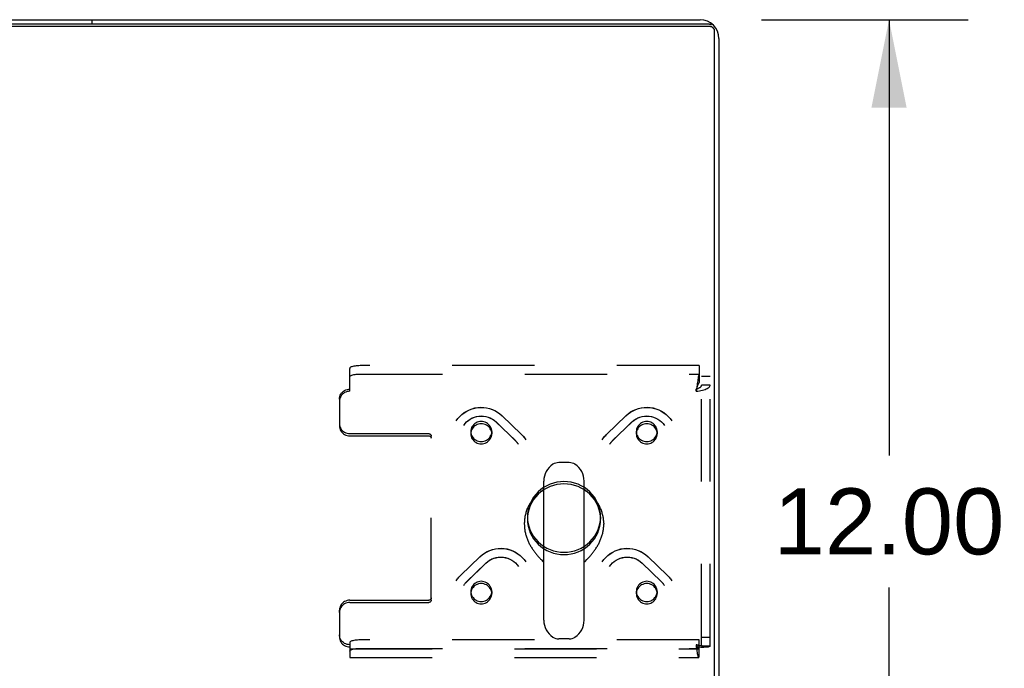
# Model space of a CAD drawing. Header units: inches. Extents: x 0 to 179, y 0 to 116.
# Tile 200 of 234: x 72.33 to 84.11, y 101.47 to 109.23. Entities that reach past the tile are written whole.
import ezdxf

# ---------------------------------------------------------------- set-up
doc = ezdxf.new("R2010")
doc.units = ezdxf.units.IN
doc.header["$LTSCALE"] = 9.842105
doc.header["$MEASUREMENT"] = 0
doc.linetypes.add('HIDDEN', pattern=[0.2, 0.1, -0.1])
doc.layers.get('0').update_dxf_attribs({"linetype": 'CONTINUOUS'})
doc.layers.add('DEFAULT_2', color=8, linetype='HIDDEN')
doc.layers.add('DIMENSIONS', color=7, linetype='CONTINUOUS')
doc.styles.get("Standard").update_dxf_attribs({"font": 'arial.ttf'})
doc.dimstyles.new('DIMSTYLE_1', dxfattribs={"dimtxt": 0.789474, "dimasz": 1.052632, "dimexe": 0.09, "dimexo": 0.07, "dimgap": 0.0375, "dimtad": 0, "dimtih": 1, "dimtoh": 1, "dimzin": 4, "dimdsep": 46, "dimtxsty": 'Standard', "dimblk": '_FILLED', "dimblk1": '_FILLED', "dimblk2": '_FILLED', "dimcen": 0.09, "dimadec": 3, "dimazin": 1, "dimtfac": 1, "dimtdec": 3, "dimtofl": 0, "dimtmove": 0, "dimatfit": 3, "dimldrblk": '_FILLED', "dimfxl": 0, "dimtolj": 1, "dimtzin": 4, "dimarcsym": 0})

# ---------------------------------------------------------------- blocks, each defined once
blk = doc.blocks.new('_FILLED')
at = {"color": 0, "linetype": 'ByBlock'}
blk.add_solid([(0, 0), (-1, 0.2), (-1, -0.2)], dxfattribs=at)
blk = doc.blocks.new('*D6')
at = {"layer": 'DIMENSIONS', "color": 2, "linetype": 'Continuous'}
for p, q in [((81.205, 109.231), (83.676, 109.231)), ((82.729, 109.231), (82.729, 104.02)), ((82.729, 97.231), (82.729, 102.441)), ((81.205, 97.231), (83.676, 97.231))]:
    blk.add_line(p, q, dxfattribs=at)
at = {"layer": 'DIMENSIONS', "color": 2, "linetype": 'Continuous', "xscale": 1.0526315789, "yscale": 1.0526315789, "zscale": 1.0526315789}
for p, rotation in [((82.729, 109.231), 90), ((82.729, 97.231), 270)]:
    blk.add_blockref('_FILLED', p, dxfattribs=dict(at, rotation=rotation))
at = {"layer": 'DIMENSIONS', "color": 2, "linetype": 'Continuous', "insert": (82.729, 103.626), "char_height": 0.7895, "width": 2.75876, "attachment_point": 2, "line_spacing_factor": 0.9}
blk.add_mtext('12.00', dxfattribs=at)

msp = doc.modelspace()

# ---------------------------------------------------------------- linework, layer by layer
at = {"color": 3, "linetype": 'Continuous'}
for p, q in [((32.92, 109.231), (80.468, 109.231)), ((80.58, 109.177), (32.809, 109.177)), ((80.694, 109.005), (80.694, 97.457))]:
    msp.add_line(p, q, dxfattribs=at)
at = {"color": 7, "linetype": 'Continuous'}
for p, q in [((73.194, 109.177), (73.194, 109.231)), ((80.58, 109.15), (32.809, 109.15)), ((80.642, 97.357), (80.642, 109.117)), ((78.904, 103.934), (78.777, 103.934)), ((78.599, 102.049), (78.599, 103.712)), ((79.082, 102.049), (79.082, 103.712)), ((78.365, 103.208), (78.365, 103.198)), ((79.315, 103.208), (79.315, 103.198)), ((79.082, 102.742), (79.086, 102.746)), ((79.086, 102.746), (79.093, 102.753)), ((79.093, 102.753), (79.115, 102.775)), ((78.904, 101.826), (78.777, 101.826))]:
    msp.add_line(p, q, dxfattribs=at)
at = {"color": 3, "linetype": 'Continuous'}
msp.add_lwpolyline([(80.58, 109.177), (80.585, 109.177), (80.59, 109.176), (80.595, 109.176), (80.599, 109.174), (80.604, 109.173)], dxfattribs=at)
at = {"color": 7, "linetype": 'Continuous'}
for points in [[(80.642, 109.09), (80.642, 109.095), (80.642, 109.099), (80.641, 109.104), (80.639, 109.109), (80.638, 109.113), (80.636, 109.117), (80.633, 109.121), (80.631, 109.125), (80.627, 109.129), (80.624, 109.133), (80.621, 109.136), (80.617, 109.139), (80.613, 109.141), (80.608, 109.144), (80.604, 109.146), (80.599, 109.147), (80.595, 109.149), (80.59, 109.15), (80.585, 109.15), (80.58, 109.15)], [(78.599, 103.604), (78.592, 103.6), (78.581, 103.594), (78.571, 103.587), (78.561, 103.58), (78.551, 103.573), (78.541, 103.565), (78.532, 103.558), (78.522, 103.55), (78.513, 103.542), (78.504, 103.533), (78.496, 103.524), (78.487, 103.516), (78.479, 103.507), (78.471, 103.497), (78.463, 103.488), (78.456, 103.478), (78.449, 103.468), (78.442, 103.458), (78.435, 103.448), (78.429, 103.438), (78.423, 103.427), (78.417, 103.416), (78.412, 103.406), (78.406, 103.395), (78.401, 103.384), (78.397, 103.372), (78.393, 103.361), (78.389, 103.35), (78.385, 103.338), (78.382, 103.327), (78.379, 103.315), (78.376, 103.303), (78.373, 103.291), (78.371, 103.28), (78.37, 103.268), (78.368, 103.256), (78.367, 103.244), (78.366, 103.232), (78.366, 103.22), (78.365, 103.208)], [(79.315, 103.208), (79.315, 103.22), (79.315, 103.232), (79.314, 103.244), (79.313, 103.256), (79.311, 103.268), (79.31, 103.28), (79.308, 103.291), (79.305, 103.303), (79.302, 103.315), (79.299, 103.327), (79.296, 103.338), (79.292, 103.35), (79.288, 103.361), (79.284, 103.372), (79.279, 103.384), (79.275, 103.395), (79.269, 103.406), (79.264, 103.416), (79.258, 103.427), (79.252, 103.438), (79.246, 103.448), (79.239, 103.458), (79.232, 103.468), (79.225, 103.478), (79.218, 103.488), (79.21, 103.497), (79.202, 103.507), (79.194, 103.516), (79.185, 103.524), (79.177, 103.533), (79.168, 103.542), (79.159, 103.55), (79.149, 103.558), (79.14, 103.565), (79.13, 103.573), (79.12, 103.58), (79.11, 103.587), (79.1, 103.594), (79.089, 103.6), (79.082, 103.604)], [(78.365, 103.198), (78.366, 103.191), (78.366, 103.18), (78.366, 103.169), (78.367, 103.157), (78.368, 103.146), (78.37, 103.135), (78.371, 103.124), (78.373, 103.113), (78.375, 103.102), (78.378, 103.091), (78.381, 103.08), (78.384, 103.069), (78.387, 103.058), (78.39, 103.047), (78.394, 103.036), (78.398, 103.025), (78.402, 103.015), (78.406, 103.004), (78.41, 102.994), (78.415, 102.984), (78.42, 102.974), (78.425, 102.964), (78.43, 102.954), (78.435, 102.945), (78.441, 102.935), (78.446, 102.926), (78.452, 102.917), (78.458, 102.908), (78.464, 102.899), (78.47, 102.89), (78.476, 102.882), (78.482, 102.874), (78.488, 102.866), (78.494, 102.858), (78.5, 102.85), (78.506, 102.843), (78.512, 102.836), (78.518, 102.829), (78.523, 102.822), (78.529, 102.815), (78.535, 102.809), (78.54, 102.803), (78.546, 102.797), (78.551, 102.791), (78.556, 102.786), (78.561, 102.781), (78.566, 102.775), (78.571, 102.771), (78.588, 102.753)], [(79.115, 102.775), (79.119, 102.781), (79.124, 102.786), (79.13, 102.791), (79.135, 102.797), (79.14, 102.803), (79.146, 102.809), (79.152, 102.815), (79.158, 102.822), (79.163, 102.829), (79.169, 102.836), (79.175, 102.843), (79.181, 102.85), (79.187, 102.858), (79.193, 102.866), (79.199, 102.874), (79.205, 102.882), (79.211, 102.89), (79.217, 102.899), (79.223, 102.908), (79.229, 102.917), (79.235, 102.926), (79.24, 102.935), (79.246, 102.945), (79.251, 102.954), (79.256, 102.964), (79.261, 102.974), (79.266, 102.984), (79.27, 102.994), (79.275, 103.005), (79.279, 103.015), (79.283, 103.025), (79.287, 103.036), (79.291, 103.047), (79.294, 103.058), (79.297, 103.069), (79.3, 103.08), (79.303, 103.091), (79.305, 103.102), (79.308, 103.113), (79.31, 103.124), (79.311, 103.135), (79.313, 103.146), (79.314, 103.157), (79.315, 103.169), (79.315, 103.18), (79.315, 103.191), (79.315, 103.198)], [(78.588, 102.753), (78.595, 102.746), (78.598, 102.742), (78.599, 102.742)]]:
    msp.add_lwpolyline(points, dxfattribs=at)
at = {"color": 3, "linetype": 'Continuous'}
msp.add_arc((80.468, 109.005), 0.226, 0, 90, dxfattribs=at)
at = {"color": 7, "linetype": 'Continuous'}
for centre, radius, start, end in [((78.84, 103.712), 0.241, 123.1848, 180), ((78.777, 103.809), 0.125, 90, 123.1848), ((78.904, 103.809), 0.125, 56.8152, 90), ((78.84, 103.712), 0.241, 0, 56.8152), ((78.84, 102.049), 0.241, 180, 236.8152), ((78.84, 102.049), 0.241, 303.1848, 360), ((78.777, 101.951), 0.125, 236.8152, 270), ((78.904, 101.951), 0.125, 270, 303.1848)]:
    msp.add_arc(centre, radius, start, end, dxfattribs=at)
at = {"layer": 'DEFAULT_2', "color": 8, "linetype": 'HIDDEN'}
for p, q in [((80.456, 105.094), (76.403, 105.094)), ((80.456, 105.094), (80.456, 104.991)), ((76.278, 104.787), (76.278, 105.061)), ((76.403, 104.993), (80.456, 104.993)), ((80.456, 104.991), (80.456, 104.891)), ((80.59, 104.964), (80.486, 104.964)), ((80.486, 101.74), (80.486, 104.964)), ((80.59, 101.74), (80.59, 104.964)), ((80.59, 104.862), (80.486, 104.862)), ((80.423, 104.787), (80.423, 104.814)), ((76.153, 104.693), (76.153, 104.666)), ((76.153, 104.666), (76.153, 104.375)), ((78.098, 104.496), (78.331, 104.271)), ((78.1, 104.494), (78.333, 104.269)), ((79.348, 104.269), (79.581, 104.494)), ((79.35, 104.271), (79.583, 104.496)), ((78.026, 104.422), (78.259, 104.197)), ((78.028, 104.42), (78.261, 104.195)), ((79.42, 104.195), (79.653, 104.42)), ((79.422, 104.197), (79.655, 104.422)), ((76.278, 104.281), (77.223, 104.281)), ((76.278, 104.254), (77.223, 104.254)), ((77.726, 104.306), (77.726, 104.279)), ((77.976, 104.306), (77.976, 104.279)), ((79.705, 104.306), (79.705, 104.279)), ((79.955, 104.306), (79.955, 104.279)), ((77.253, 104.225), (77.253, 104.252)), ((77.253, 102.291), (77.253, 104.225)), ((78.403, 103.285), (78.403, 103.258)), ((79.278, 103.285), (79.278, 103.258)), ((77.602, 102.583), (77.835, 102.808)), ((77.603, 102.585), (77.836, 102.81)), ((77.674, 102.508), (77.907, 102.733)), ((77.676, 102.51), (77.909, 102.735)), ((79.772, 102.735), (80.005, 102.51)), ((79.774, 102.733), (80.007, 102.508)), ((79.845, 102.81), (80.077, 102.585)), ((79.846, 102.808), (80.079, 102.583)), ((77.726, 102.394), (77.726, 102.367)), ((77.976, 102.394), (77.976, 102.367)), ((79.705, 102.394), (79.705, 102.367)), ((79.955, 102.394), (79.955, 102.367)), ((76.278, 102.289), (77.223, 102.289)), ((76.278, 102.262), (77.223, 102.262)), ((76.153, 102.141), (76.153, 102.168)), ((76.153, 102.141), (76.153, 101.849)), ((76.278, 101.781), (76.278, 101.729)), ((80.456, 101.813), (76.403, 101.813)), ((80.456, 101.611), (80.456, 101.813)), ((80.59, 101.842), (80.486, 101.842)), ((76.278, 101.729), (76.278, 101.605)), ((76.278, 101.709), (80.451, 101.709)), ((76.403, 101.713), (80.456, 101.713)), ((80.423, 101.756), (80.423, 101.729)), ((80.59, 101.74), (80.486, 101.74)), ((76.278, 101.605), (80.451, 101.605))]:
    msp.add_line(p, q, dxfattribs=at)
for points in [[(76.403, 105.094), (76.387, 105.093), (76.371, 105.093), (76.355, 105.091), (76.34, 105.089), (76.327, 105.087), (76.315, 105.084), (76.304, 105.081), (76.295, 105.078), (76.287, 105.074), (76.282, 105.07), (76.279, 105.066), (76.278, 105.061)], [(76.278, 104.961), (76.279, 104.965), (76.282, 104.969), (76.287, 104.973), (76.295, 104.977), (76.304, 104.981), (76.315, 104.984), (76.327, 104.987), (76.34, 104.989), (76.355, 104.991), (76.371, 104.992), (76.387, 104.993), (76.403, 104.993)], [(80.456, 104.991), (80.454, 104.986), (80.452, 104.978), (80.449, 104.968), (80.447, 104.957), (80.445, 104.944), (80.442, 104.929), (80.44, 104.914), (80.438, 104.897), (80.435, 104.879), (80.433, 104.861), (80.431, 104.843)], [(80.423, 104.787), (80.442, 104.789), (80.461, 104.792), (80.479, 104.796), (80.496, 104.8), (80.512, 104.805), (80.528, 104.81), (80.542, 104.815), (80.554, 104.821), (80.565, 104.828), (80.574, 104.834), (80.581, 104.841), (80.586, 104.848), (80.589, 104.855), (80.59, 104.862)], [(80.423, 104.814), (80.431, 104.816), (80.437, 104.819), (80.444, 104.822), (80.451, 104.824), (80.457, 104.828), (80.463, 104.831), (80.468, 104.834), (80.473, 104.838), (80.477, 104.842), (80.48, 104.846), (80.483, 104.85), (80.485, 104.854), (80.486, 104.858), (80.486, 104.862)], [(80.431, 104.843), (80.426, 104.805), (80.423, 104.787)], [(80.456, 104.891), (80.454, 104.889), (80.452, 104.886), (80.449, 104.882), (80.447, 104.878), (80.445, 104.873), (80.442, 104.867), (80.44, 104.862), (80.438, 104.855), (80.435, 104.849), (80.433, 104.842), (80.431, 104.835)], [(76.153, 104.693), (76.154, 104.709), (76.157, 104.724), (76.162, 104.739), (76.17, 104.753), (76.179, 104.767), (76.19, 104.778), (76.202, 104.789), (76.215, 104.798), (76.23, 104.805), (76.246, 104.81), (76.262, 104.813), (76.278, 104.814)], [(76.278, 104.787), (76.262, 104.786), (76.246, 104.783), (76.23, 104.778), (76.215, 104.771), (76.202, 104.762), (76.19, 104.751), (76.179, 104.74), (76.17, 104.726), (76.162, 104.712), (76.157, 104.697), (76.154, 104.682), (76.153, 104.666)], [(80.431, 104.835), (80.426, 104.821), (80.423, 104.814)], [(77.551, 104.432), (77.571, 104.461), (77.594, 104.487), (77.619, 104.511), (77.647, 104.532), (77.677, 104.551), (77.708, 104.566), (77.741, 104.579), (77.775, 104.588), (77.81, 104.594), (77.845, 104.596), (77.88, 104.595), (77.915, 104.59), (77.949, 104.582), (77.982, 104.571), (78.014, 104.557), (78.044, 104.539), (78.072, 104.519), (78.098, 104.496)], [(77.551, 104.432), (77.571, 104.46), (77.594, 104.486), (77.619, 104.51), (77.647, 104.531), (77.677, 104.549), (77.708, 104.565), (77.741, 104.577), (77.775, 104.586), (77.81, 104.592), (77.845, 104.594), (77.88, 104.593), (77.915, 104.588), (77.95, 104.58), (77.983, 104.569), (78.015, 104.555), (78.045, 104.537), (78.074, 104.517), (78.1, 104.494)], [(77.64, 104.378), (77.656, 104.4), (77.674, 104.42), (77.695, 104.439), (77.718, 104.454), (77.742, 104.468), (77.768, 104.478), (77.795, 104.486), (77.823, 104.49), (77.85, 104.492), (77.878, 104.491), (77.906, 104.486), (77.933, 104.479), (77.958, 104.468), (77.983, 104.455), (78.005, 104.44), (78.026, 104.422)], [(77.64, 104.378), (77.656, 104.4), (77.675, 104.42), (77.696, 104.438), (77.719, 104.454), (77.743, 104.467), (77.769, 104.477), (77.796, 104.484), (77.823, 104.488), (77.851, 104.49), (77.879, 104.488), (77.907, 104.484), (77.934, 104.476), (77.959, 104.466), (77.984, 104.453), (78.007, 104.438), (78.028, 104.42)], [(79.581, 104.494), (79.607, 104.517), (79.635, 104.537), (79.666, 104.555), (79.698, 104.569), (79.731, 104.58), (79.765, 104.588), (79.8, 104.593), (79.836, 104.594), (79.871, 104.592), (79.906, 104.586), (79.94, 104.577), (79.973, 104.565), (80.004, 104.55), (80.034, 104.531), (80.062, 104.51), (80.087, 104.487), (80.11, 104.46), (80.13, 104.432)], [(79.583, 104.496), (79.609, 104.519), (79.637, 104.54), (79.668, 104.557), (79.7, 104.571), (79.733, 104.583), (79.767, 104.59), (79.802, 104.595), (79.837, 104.596), (79.872, 104.593), (79.907, 104.588), (79.941, 104.578), (79.974, 104.566), (80.005, 104.55), (80.034, 104.532), (80.062, 104.511), (80.087, 104.487), (80.11, 104.461), (80.13, 104.432)], [(79.653, 104.42), (79.674, 104.438), (79.697, 104.453), (79.721, 104.466), (79.747, 104.476), (79.774, 104.484), (79.802, 104.488), (79.829, 104.49), (79.857, 104.488), (79.885, 104.484), (79.912, 104.477), (79.938, 104.467), (79.962, 104.454), (79.985, 104.438), (80.006, 104.42), (80.025, 104.4), (80.041, 104.378)], [(79.655, 104.422), (79.676, 104.44), (79.698, 104.455), (79.723, 104.468), (79.749, 104.479), (79.776, 104.486), (79.803, 104.491), (79.831, 104.492), (79.859, 104.49), (79.886, 104.486), (79.913, 104.478), (79.939, 104.467), (79.963, 104.454), (79.986, 104.438), (80.007, 104.42), (80.025, 104.4), (80.041, 104.378)], [(76.153, 104.402), (76.154, 104.386), (76.157, 104.37), (76.162, 104.355), (76.17, 104.341), (76.179, 104.328), (76.19, 104.316), (76.202, 104.306), (76.215, 104.297), (76.23, 104.29), (76.246, 104.285), (76.262, 104.282), (76.278, 104.281)], [(76.153, 104.375), (76.154, 104.359), (76.157, 104.343), (76.162, 104.328), (76.17, 104.314), (76.179, 104.301), (76.19, 104.289), (76.202, 104.279), (76.215, 104.27), (76.23, 104.263), (76.246, 104.258), (76.262, 104.255), (76.278, 104.254)], [(77.851, 104.426), (77.835, 104.425), (77.819, 104.422), (77.803, 104.417), (77.788, 104.41), (77.775, 104.401), (77.763, 104.391), (77.752, 104.379), (77.743, 104.366), (77.735, 104.352), (77.73, 104.337), (77.727, 104.321), (77.726, 104.306)], [(77.851, 104.399), (77.835, 104.398), (77.819, 104.395), (77.803, 104.39), (77.788, 104.383), (77.775, 104.374), (77.763, 104.364), (77.752, 104.352), (77.743, 104.339), (77.735, 104.325), (77.73, 104.31), (77.727, 104.294), (77.726, 104.279)], [(77.939, 104.391), (77.927, 104.401), (77.913, 104.41), (77.899, 104.417), (77.883, 104.422), (77.867, 104.425), (77.851, 104.426)], [(77.939, 104.364), (77.927, 104.374), (77.913, 104.383), (77.899, 104.39), (77.883, 104.395), (77.867, 104.398), (77.851, 104.399)], [(77.976, 104.306), (77.975, 104.321), (77.972, 104.337), (77.966, 104.352), (77.959, 104.366), (77.95, 104.379), (77.939, 104.391)], [(79.742, 104.391), (79.731, 104.379), (79.722, 104.366), (79.715, 104.352), (79.709, 104.337), (79.706, 104.321), (79.705, 104.306)], [(79.83, 104.426), (79.814, 104.425), (79.798, 104.422), (79.782, 104.417), (79.768, 104.41), (79.754, 104.401), (79.742, 104.391)], [(79.83, 104.399), (79.814, 104.398), (79.798, 104.395), (79.782, 104.39), (79.768, 104.383), (79.754, 104.374), (79.742, 104.364)], [(79.955, 104.306), (79.954, 104.321), (79.951, 104.337), (79.945, 104.352), (79.938, 104.366), (79.929, 104.379), (79.918, 104.391), (79.906, 104.401), (79.893, 104.41), (79.878, 104.417), (79.862, 104.422), (79.846, 104.425), (79.83, 104.426)], [(79.955, 104.279), (79.954, 104.294), (79.951, 104.31), (79.945, 104.325), (79.938, 104.339), (79.929, 104.352), (79.918, 104.364), (79.906, 104.374), (79.893, 104.383), (79.878, 104.39), (79.862, 104.395), (79.846, 104.398), (79.83, 104.399)], [(77.223, 104.281), (77.229, 104.28), (77.234, 104.279), (77.24, 104.276), (77.244, 104.272), (77.248, 104.268), (77.251, 104.263), (77.252, 104.258), (77.253, 104.252)], [(77.223, 104.254), (77.229, 104.253), (77.234, 104.252), (77.24, 104.249), (77.244, 104.245), (77.248, 104.241), (77.251, 104.236), (77.252, 104.231), (77.253, 104.225)], [(77.726, 104.306), (77.727, 104.29), (77.73, 104.274), (77.735, 104.259), (77.743, 104.245), (77.752, 104.232), (77.763, 104.22)], [(77.726, 104.279), (77.727, 104.263), (77.73, 104.247), (77.735, 104.232), (77.743, 104.218), (77.752, 104.205), (77.763, 104.193)], [(77.851, 104.185), (77.867, 104.186), (77.883, 104.189), (77.899, 104.194), (77.913, 104.201), (77.927, 104.21), (77.939, 104.22), (77.95, 104.232), (77.959, 104.245), (77.966, 104.259), (77.972, 104.274), (77.975, 104.29), (77.976, 104.306)], [(77.851, 104.158), (77.867, 104.159), (77.883, 104.162), (77.899, 104.167), (77.913, 104.174), (77.927, 104.183), (77.939, 104.193), (77.95, 104.205), (77.959, 104.218), (77.966, 104.232), (77.972, 104.247), (77.975, 104.263), (77.976, 104.279)], [(77.976, 104.279), (77.975, 104.294), (77.972, 104.31), (77.966, 104.325), (77.959, 104.339), (77.95, 104.352), (77.939, 104.364)], [(78.331, 104.271), (78.341, 104.262), (78.35, 104.251), (78.359, 104.241), (78.368, 104.23), (78.376, 104.219), (78.384, 104.207)], [(78.333, 104.269), (78.342, 104.26), (78.351, 104.25), (78.36, 104.24), (78.368, 104.229), (78.376, 104.218)], [(79.297, 104.207), (79.305, 104.219), (79.313, 104.23), (79.322, 104.241), (79.33, 104.251), (79.34, 104.262), (79.35, 104.271)], [(79.305, 104.218), (79.313, 104.229), (79.321, 104.24), (79.329, 104.25), (79.339, 104.26), (79.348, 104.269)], [(79.742, 104.364), (79.731, 104.352), (79.722, 104.339), (79.715, 104.325), (79.709, 104.31), (79.706, 104.294), (79.705, 104.279)], [(79.705, 104.306), (79.706, 104.29), (79.709, 104.274), (79.715, 104.259), (79.722, 104.245), (79.731, 104.232), (79.742, 104.22), (79.754, 104.21), (79.768, 104.201), (79.782, 104.194), (79.798, 104.189), (79.814, 104.186), (79.83, 104.185)], [(79.705, 104.279), (79.706, 104.263), (79.709, 104.247), (79.715, 104.232), (79.722, 104.218), (79.731, 104.205), (79.742, 104.193), (79.754, 104.183), (79.768, 104.174), (79.782, 104.167), (79.798, 104.162), (79.814, 104.159), (79.83, 104.158)], [(79.918, 104.22), (79.929, 104.232), (79.938, 104.245), (79.945, 104.259), (79.951, 104.274), (79.954, 104.29), (79.955, 104.306)], [(79.918, 104.193), (79.929, 104.205), (79.938, 104.218), (79.945, 104.232), (79.951, 104.247), (79.954, 104.263), (79.955, 104.279)], [(77.763, 104.22), (77.775, 104.21), (77.788, 104.201), (77.803, 104.194), (77.819, 104.189), (77.834, 104.186), (77.851, 104.185)], [(77.763, 104.193), (77.775, 104.183), (77.788, 104.174), (77.803, 104.167), (77.819, 104.162), (77.834, 104.159), (77.851, 104.158)], [(78.259, 104.197), (78.266, 104.19), (78.272, 104.183), (78.278, 104.176), (78.284, 104.168), (78.29, 104.161), (78.295, 104.153)], [(78.261, 104.195), (78.267, 104.188), (78.273, 104.182), (78.279, 104.175), (78.285, 104.168), (78.29, 104.16)], [(79.386, 104.153), (79.391, 104.161), (79.397, 104.168), (79.403, 104.176), (79.409, 104.183), (79.415, 104.19), (79.422, 104.197)], [(79.391, 104.16), (79.396, 104.168), (79.402, 104.175), (79.408, 104.182), (79.414, 104.188), (79.42, 104.195)], [(79.83, 104.185), (79.846, 104.186), (79.862, 104.189), (79.878, 104.194), (79.893, 104.201), (79.906, 104.21), (79.918, 104.22)], [(79.83, 104.158), (79.846, 104.159), (79.862, 104.162), (79.878, 104.167), (79.893, 104.174), (79.906, 104.183), (79.918, 104.193)], [(78.84, 103.707), (78.797, 103.705), (78.755, 103.699), (78.713, 103.689), (78.673, 103.675), (78.634, 103.657), (78.597, 103.636), (78.563, 103.611), (78.531, 103.584), (78.502, 103.553), (78.477, 103.519), (78.455, 103.484), (78.436, 103.446), (78.422, 103.407), (78.411, 103.367), (78.405, 103.326), (78.403, 103.285)], [(78.84, 103.68), (78.797, 103.678), (78.755, 103.672), (78.713, 103.662), (78.673, 103.648), (78.634, 103.63), (78.597, 103.609), (78.563, 103.584), (78.531, 103.557), (78.502, 103.526), (78.477, 103.493), (78.455, 103.457), (78.436, 103.42), (78.422, 103.38), (78.411, 103.34), (78.405, 103.299), (78.403, 103.258)], [(79.278, 103.285), (79.276, 103.326), (79.27, 103.367), (79.259, 103.407), (79.245, 103.446), (79.226, 103.484), (79.204, 103.519), (79.179, 103.553), (79.15, 103.584), (79.118, 103.611), (79.084, 103.636), (79.047, 103.657), (79.008, 103.675), (78.967, 103.689), (78.926, 103.699), (78.884, 103.705), (78.84, 103.707)], [(79.278, 103.258), (79.276, 103.299), (79.27, 103.34), (79.259, 103.38), (79.245, 103.42), (79.226, 103.457), (79.204, 103.493), (79.179, 103.526), (79.15, 103.557), (79.118, 103.584), (79.084, 103.609), (79.047, 103.63), (79.008, 103.648), (78.967, 103.662), (78.926, 103.672), (78.884, 103.678), (78.84, 103.68)], [(78.403, 103.285), (78.405, 103.243), (78.411, 103.202), (78.422, 103.162), (78.436, 103.123), (78.455, 103.086), (78.477, 103.05), (78.502, 103.017), (78.531, 102.986), (78.563, 102.958), (78.597, 102.933), (78.634, 102.912), (78.673, 102.894), (78.713, 102.88), (78.755, 102.87), (78.797, 102.864), (78.84, 102.862)], [(78.403, 103.258), (78.405, 103.216), (78.411, 103.175), (78.422, 103.135), (78.436, 103.096), (78.455, 103.059), (78.477, 103.023), (78.502, 102.99), (78.531, 102.959), (78.563, 102.931), (78.597, 102.906), (78.634, 102.885), (78.673, 102.867), (78.713, 102.853), (78.755, 102.843), (78.797, 102.837), (78.84, 102.835)], [(78.84, 102.862), (78.884, 102.864), (78.926, 102.87), (78.967, 102.88), (79.008, 102.894), (79.047, 102.912), (79.084, 102.933), (79.118, 102.958), (79.15, 102.986), (79.179, 103.017), (79.204, 103.05), (79.226, 103.086), (79.245, 103.123), (79.259, 103.162), (79.27, 103.202), (79.276, 103.243), (79.278, 103.285)], [(78.84, 102.835), (78.884, 102.837), (78.926, 102.843), (78.967, 102.853), (79.008, 102.867), (79.047, 102.885), (79.084, 102.906), (79.118, 102.931), (79.15, 102.959), (79.179, 102.99), (79.204, 103.023), (79.226, 103.059), (79.245, 103.096), (79.259, 103.135), (79.27, 103.175), (79.276, 103.216), (79.278, 103.258)], [(77.835, 102.808), (77.861, 102.831), (77.889, 102.851), (77.92, 102.868), (77.952, 102.882), (77.985, 102.893), (78.019, 102.901), (78.054, 102.906), (78.089, 102.907), (78.125, 102.905), (78.159, 102.899), (78.193, 102.89), (78.226, 102.878), (78.258, 102.863), (78.288, 102.845), (78.315, 102.824), (78.341, 102.8), (78.364, 102.774), (78.384, 102.746)], [(77.836, 102.81), (77.863, 102.833), (77.891, 102.853), (77.921, 102.87), (77.954, 102.885), (77.987, 102.896), (78.021, 102.904), (78.056, 102.908), (78.091, 102.909), (78.126, 102.907), (78.161, 102.901), (78.195, 102.892), (78.227, 102.879), (78.259, 102.864), (78.288, 102.845), (78.316, 102.824), (78.341, 102.8), (78.364, 102.774), (78.384, 102.746)], [(79.297, 102.746), (79.317, 102.774), (79.34, 102.8), (79.366, 102.824), (79.393, 102.846), (79.423, 102.864), (79.454, 102.88), (79.487, 102.892), (79.521, 102.901), (79.556, 102.907), (79.591, 102.909), (79.626, 102.908), (79.661, 102.904), (79.695, 102.896), (79.728, 102.884), (79.76, 102.87), (79.79, 102.853), (79.818, 102.833), (79.845, 102.81)], [(79.297, 102.746), (79.317, 102.774), (79.34, 102.8), (79.366, 102.823), (79.393, 102.845), (79.423, 102.863), (79.454, 102.878), (79.487, 102.89), (79.521, 102.899), (79.556, 102.905), (79.591, 102.907), (79.627, 102.906), (79.662, 102.901), (79.696, 102.894), (79.729, 102.882), (79.761, 102.868), (79.792, 102.851), (79.82, 102.831), (79.846, 102.808)], [(77.907, 102.733), (77.928, 102.751), (77.951, 102.766), (77.975, 102.779), (78.001, 102.79), (78.028, 102.797), (78.055, 102.802), (78.083, 102.803), (78.111, 102.802), (78.139, 102.797), (78.166, 102.79), (78.191, 102.78), (78.216, 102.767), (78.239, 102.752), (78.26, 102.734), (78.279, 102.713), (78.295, 102.691)], [(77.909, 102.735), (77.929, 102.753), (77.952, 102.769), (77.977, 102.782), (78.003, 102.792), (78.03, 102.799), (78.057, 102.804), (78.085, 102.805), (78.113, 102.804), (78.14, 102.799), (78.167, 102.791), (78.193, 102.781), (78.217, 102.768), (78.24, 102.752), (78.26, 102.734), (78.279, 102.713), (78.295, 102.691)], [(79.386, 102.691), (79.402, 102.713), (79.421, 102.734), (79.441, 102.752), (79.464, 102.768), (79.489, 102.781), (79.514, 102.792), (79.541, 102.799), (79.569, 102.804), (79.597, 102.805), (79.624, 102.804), (79.652, 102.799), (79.679, 102.792), (79.704, 102.782), (79.729, 102.768), (79.751, 102.753), (79.772, 102.735)], [(79.386, 102.691), (79.402, 102.713), (79.421, 102.734), (79.442, 102.752), (79.465, 102.767), (79.489, 102.78), (79.515, 102.79), (79.542, 102.797), (79.57, 102.802), (79.597, 102.803), (79.625, 102.802), (79.653, 102.797), (79.68, 102.79), (79.706, 102.779), (79.73, 102.767), (79.753, 102.751), (79.774, 102.733)], [(77.551, 102.521), (77.559, 102.532), (77.567, 102.543), (77.575, 102.554), (77.584, 102.565), (77.594, 102.575), (77.603, 102.585)], [(77.559, 102.532), (77.566, 102.543), (77.575, 102.553), (77.583, 102.563), (77.592, 102.573), (77.602, 102.583)], [(77.64, 102.466), (77.645, 102.474), (77.651, 102.482), (77.656, 102.489), (77.663, 102.496), (77.669, 102.503), (77.676, 102.51)], [(77.645, 102.474), (77.65, 102.481), (77.656, 102.488), (77.662, 102.495), (77.668, 102.502), (77.674, 102.508)], [(77.851, 102.515), (77.834, 102.514), (77.819, 102.51), (77.803, 102.505), (77.788, 102.498), (77.775, 102.49), (77.763, 102.479)], [(77.851, 102.488), (77.834, 102.487), (77.819, 102.484), (77.803, 102.478), (77.788, 102.471), (77.775, 102.463), (77.763, 102.452)], [(77.976, 102.394), (77.975, 102.41), (77.972, 102.425), (77.966, 102.44), (77.959, 102.454), (77.95, 102.467), (77.939, 102.479), (77.927, 102.49), (77.913, 102.498), (77.899, 102.505), (77.883, 102.51), (77.867, 102.514), (77.851, 102.515)], [(77.976, 102.367), (77.975, 102.383), (77.972, 102.398), (77.966, 102.413), (77.959, 102.427), (77.95, 102.44), (77.939, 102.452), (77.927, 102.463), (77.913, 102.471), (77.899, 102.478), (77.883, 102.484), (77.867, 102.487), (77.851, 102.488)], [(79.83, 102.515), (79.814, 102.514), (79.798, 102.51), (79.782, 102.505), (79.768, 102.498), (79.754, 102.49), (79.742, 102.479), (79.731, 102.467), (79.722, 102.454), (79.715, 102.44), (79.709, 102.425), (79.706, 102.41), (79.705, 102.394)], [(79.83, 102.488), (79.814, 102.487), (79.798, 102.484), (79.782, 102.478), (79.768, 102.471), (79.754, 102.463), (79.742, 102.452), (79.731, 102.44), (79.722, 102.427), (79.715, 102.413), (79.709, 102.398), (79.706, 102.383), (79.705, 102.367)], [(79.918, 102.479), (79.906, 102.49), (79.893, 102.498), (79.878, 102.505), (79.862, 102.51), (79.846, 102.514), (79.83, 102.515)], [(79.918, 102.452), (79.906, 102.463), (79.893, 102.471), (79.878, 102.478), (79.862, 102.484), (79.846, 102.487), (79.83, 102.488)], [(80.005, 102.51), (80.012, 102.503), (80.018, 102.496), (80.024, 102.489), (80.03, 102.482), (80.036, 102.474), (80.041, 102.466)], [(80.007, 102.508), (80.013, 102.502), (80.019, 102.495), (80.025, 102.488), (80.031, 102.481), (80.036, 102.474)], [(80.077, 102.585), (80.087, 102.575), (80.097, 102.565), (80.106, 102.554), (80.114, 102.543), (80.122, 102.532), (80.13, 102.521)], [(80.079, 102.583), (80.089, 102.573), (80.098, 102.563), (80.106, 102.553), (80.115, 102.543), (80.122, 102.532)], [(77.763, 102.479), (77.752, 102.467), (77.743, 102.454), (77.735, 102.44), (77.73, 102.425), (77.727, 102.41), (77.726, 102.394)], [(77.763, 102.452), (77.752, 102.44), (77.743, 102.427), (77.735, 102.413), (77.73, 102.398), (77.727, 102.383), (77.726, 102.367)], [(77.726, 102.394), (77.727, 102.378), (77.73, 102.363), (77.735, 102.348), (77.743, 102.333), (77.752, 102.32), (77.763, 102.308), (77.775, 102.298), (77.788, 102.289), (77.803, 102.282), (77.819, 102.277), (77.835, 102.274), (77.851, 102.273)], [(77.939, 102.308), (77.95, 102.32), (77.959, 102.333), (77.966, 102.348), (77.972, 102.363), (77.975, 102.378), (77.976, 102.394)], [(79.705, 102.394), (79.706, 102.378), (79.709, 102.363), (79.715, 102.348), (79.722, 102.333), (79.731, 102.32), (79.742, 102.308)], [(79.83, 102.273), (79.846, 102.274), (79.862, 102.277), (79.878, 102.282), (79.893, 102.289), (79.906, 102.298), (79.918, 102.308), (79.929, 102.32), (79.938, 102.333), (79.945, 102.348), (79.951, 102.363), (79.954, 102.378), (79.955, 102.394)], [(79.955, 102.394), (79.954, 102.41), (79.951, 102.425), (79.945, 102.44), (79.938, 102.454), (79.929, 102.467), (79.918, 102.479)], [(79.955, 102.367), (79.954, 102.383), (79.951, 102.398), (79.945, 102.413), (79.938, 102.427), (79.929, 102.44), (79.918, 102.452)], [(76.278, 102.289), (76.262, 102.288), (76.246, 102.284), (76.23, 102.279), (76.215, 102.272), (76.202, 102.264), (76.19, 102.253), (76.179, 102.241), (76.17, 102.228), (76.162, 102.214), (76.157, 102.199), (76.154, 102.184), (76.153, 102.168)], [(76.278, 102.262), (76.262, 102.261), (76.246, 102.258), (76.23, 102.252), (76.215, 102.246), (76.202, 102.237), (76.19, 102.226), (76.179, 102.214), (76.17, 102.201), (76.162, 102.187), (76.157, 102.172), (76.154, 102.157), (76.153, 102.141)], [(77.253, 102.318), (77.252, 102.312), (77.251, 102.306), (77.248, 102.301), (77.244, 102.297), (77.24, 102.294), (77.234, 102.291), (77.229, 102.289), (77.223, 102.289)], [(77.253, 102.291), (77.252, 102.285), (77.251, 102.28), (77.248, 102.275), (77.244, 102.27), (77.24, 102.267), (77.234, 102.264), (77.229, 102.262), (77.223, 102.262)], [(77.726, 102.367), (77.727, 102.351), (77.73, 102.336), (77.735, 102.321), (77.743, 102.307), (77.752, 102.293), (77.763, 102.282), (77.775, 102.271), (77.788, 102.262), (77.803, 102.255), (77.819, 102.25), (77.835, 102.247), (77.851, 102.246)], [(77.851, 102.273), (77.867, 102.274), (77.883, 102.277), (77.899, 102.282), (77.913, 102.289), (77.927, 102.298), (77.939, 102.308)], [(77.851, 102.246), (77.867, 102.247), (77.883, 102.25), (77.899, 102.255), (77.913, 102.262), (77.927, 102.271), (77.939, 102.282)], [(77.939, 102.282), (77.95, 102.294), (77.959, 102.307), (77.966, 102.321), (77.972, 102.336), (77.975, 102.351), (77.976, 102.367)], [(79.705, 102.367), (79.706, 102.351), (79.709, 102.336), (79.715, 102.321), (79.722, 102.307), (79.731, 102.294), (79.742, 102.282)], [(79.742, 102.308), (79.754, 102.298), (79.768, 102.289), (79.782, 102.282), (79.798, 102.277), (79.814, 102.274), (79.83, 102.273)], [(79.742, 102.282), (79.754, 102.271), (79.768, 102.262), (79.782, 102.255), (79.798, 102.25), (79.814, 102.247), (79.83, 102.246)], [(79.83, 102.246), (79.846, 102.247), (79.862, 102.25), (79.878, 102.255), (79.893, 102.262), (79.906, 102.271), (79.918, 102.282), (79.929, 102.293), (79.938, 102.307), (79.945, 102.321), (79.951, 102.336), (79.954, 102.351), (79.955, 102.367)], [(76.278, 101.756), (76.262, 101.757), (76.246, 101.76), (76.23, 101.765), (76.215, 101.772), (76.202, 101.781), (76.19, 101.791), (76.179, 101.803), (76.17, 101.816), (76.162, 101.83), (76.157, 101.845), (76.154, 101.861), (76.153, 101.876)], [(76.153, 101.849), (76.154, 101.834), (76.157, 101.818), (76.162, 101.803), (76.17, 101.789), (76.179, 101.776), (76.19, 101.764), (76.202, 101.754), (76.215, 101.745), (76.23, 101.738), (76.246, 101.733), (76.262, 101.73), (76.278, 101.729)], [(76.403, 101.813), (76.387, 101.813), (76.371, 101.812), (76.355, 101.811), (76.34, 101.809), (76.327, 101.807), (76.315, 101.804), (76.304, 101.801), (76.295, 101.797), (76.287, 101.793), (76.282, 101.789), (76.279, 101.785), (76.278, 101.781)], [(76.278, 101.681), (76.279, 101.685), (76.282, 101.689), (76.287, 101.693), (76.295, 101.697), (76.304, 101.7), (76.315, 101.704), (76.327, 101.706), (76.34, 101.709), (76.355, 101.711), (76.371, 101.712), (76.387, 101.713), (76.403, 101.713)], [(80.477, 101.743), (80.468, 101.744), (80.463, 101.746), (80.457, 101.747), (80.451, 101.748), (80.444, 101.75), (80.437, 101.752), (80.431, 101.753), (80.423, 101.756)], [(80.423, 101.756), (80.426, 101.749), (80.428, 101.743), (80.431, 101.736), (80.433, 101.731), (80.435, 101.726), (80.438, 101.721), (80.44, 101.717), (80.442, 101.714), (80.445, 101.712), (80.447, 101.71), (80.449, 101.709), (80.451, 101.709)], [(80.59, 101.74), (80.589, 101.738), (80.586, 101.735), (80.581, 101.733), (80.574, 101.73), (80.565, 101.728), (80.554, 101.727), (80.542, 101.725), (80.528, 101.725), (80.512, 101.724), (80.496, 101.724), (80.479, 101.724), (80.461, 101.725), (80.442, 101.727), (80.423, 101.729)], [(80.423, 101.729), (80.426, 101.711), (80.428, 101.694), (80.431, 101.678), (80.433, 101.663), (80.435, 101.65), (80.438, 101.638), (80.44, 101.627), (80.442, 101.619), (80.445, 101.612), (80.447, 101.608), (80.449, 101.605), (80.451, 101.605)], [(80.451, 101.709), (80.452, 101.709), (80.454, 101.71), (80.456, 101.711)], [(80.502, 101.74), (80.501, 101.74), (80.5, 101.74), (80.497, 101.74), (80.494, 101.741), (80.49, 101.741), (80.485, 101.742), (80.48, 101.742), (80.474, 101.743)], [(80.486, 101.74), (80.486, 101.741), (80.485, 101.741), (80.483, 101.742), (80.48, 101.742), (80.477, 101.743)], [(80.451, 101.605), (80.452, 101.605), (80.454, 101.607), (80.456, 101.611)]]:
    msp.add_lwpolyline(points, dxfattribs=at)

# ---------------------------------------------------------------- dimensions: what is measured, and where the dimension line sits
at = {"layer": 'DIMENSIONS', "color": 2, "linetype": 'Continuous'}
dim = msp.add_linear_dim(base=(82.729, 97.231), p1=(81.135, 109.231), p2=(81.135, 97.231), angle=270, dimstyle='DIMSTYLE_1', dxfattribs=at)
dim.commit()
dim.dimension.update_dxf_attribs({"geometry": '*D6', "text_midpoint": (82.762, 103.226), "dimtype": 160})

doc.saveas('drawing.dxf')
